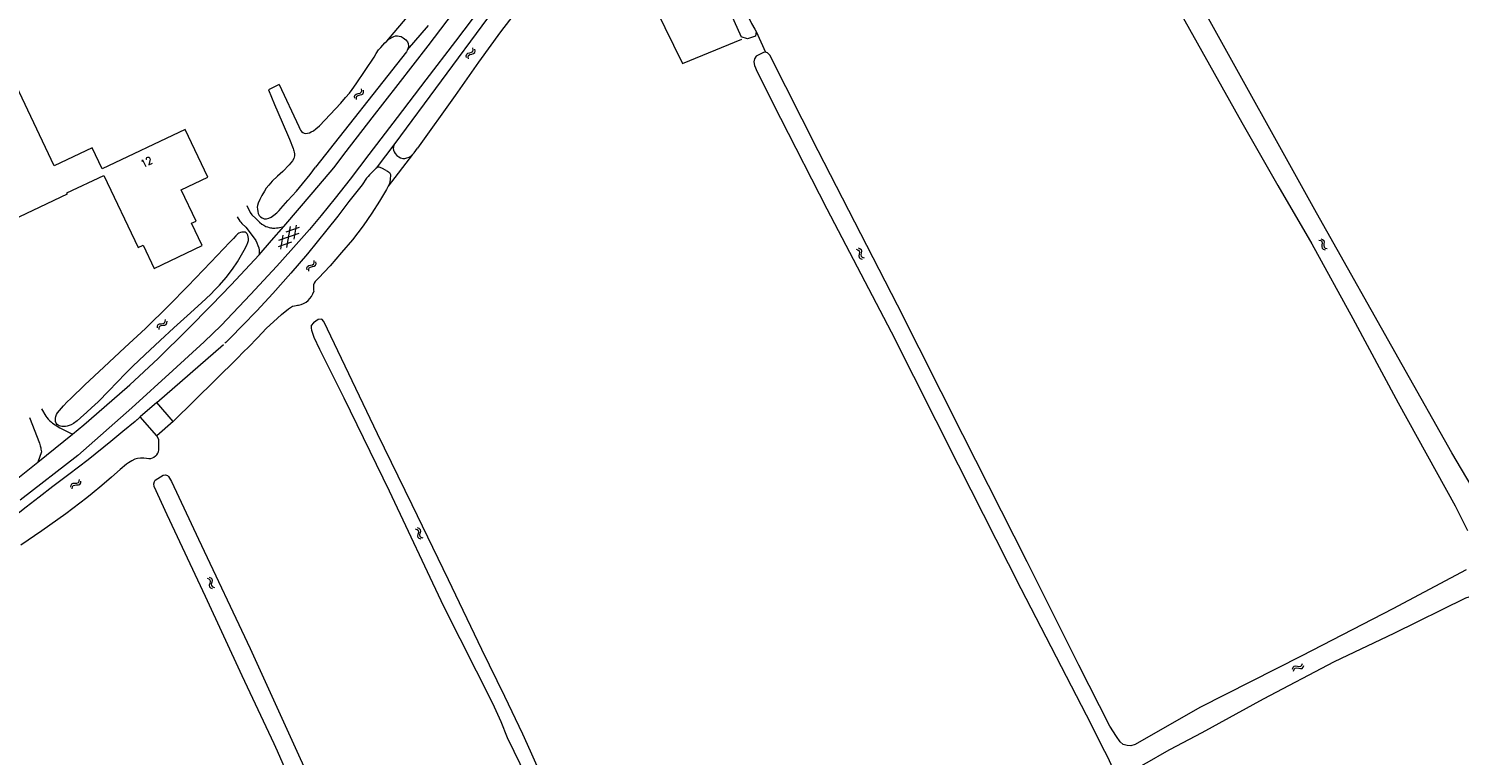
# Model space of a CAD drawing. Header units: metres. Extents: x 189705 to 199106, y 581686 to 588448.
# Tile 129 of 256: x 192613 to 192921, y 587999 to 588156. Entities that reach past the tile are written whole.
import ezdxf

# ---------------------------------------------------------------- set-up
doc = ezdxf.new("R2010")
doc.units = ezdxf.units.M
doc.layers.add('B-WA-OG-GBKN-G', color=7, linetype='Continuous', lineweight=18)
doc.styles.add('Style-STANDARD', font='STANDARD.shx')

msp = doc.modelspace()

# ---------------------------------------------------------------- linework, layer by layer
at = {"layer": 'B-WA-OG-GBKN-G'}
for p, q in [((192707.221, 588150.027), (192707.3, 588150.344)), ((192707.271, 588149.623), (192707.221, 588150.027)), ((192707.3, 588150.344), (192707.569, 588150.551)), ((192707.569, 588150.551), (192707.96, 588150.663)), ((192707.637, 588149.752), (192707.719, 588150.069)), ((192707.719, 588150.069), (192707.977, 588150.268)), ((192707.96, 588150.663), (192708.352, 588150.777)), ((192707.977, 588150.268), (192708.374, 588150.389)), ((192708.352, 588150.777), (192708.615, 588150.975)), ((192708.374, 588150.389), (192708.767, 588150.5)), ((192708.615, 588150.975), (192708.701, 588151.301)), ((192708.701, 588151.301), (192708.652, 588151.707)), ((192708.767, 588150.5), (192709.03, 588150.698)), ((192709.03, 588150.698), (192709.114, 588151.025)), ((192709.114, 588151.025), (192709.065, 588151.431)), ((192707.684, 588149.347), (192707.637, 588149.752)), ((192683.124, 588141.262), (192683.219, 588141.575)), ((192683.155, 588140.856), (192683.124, 588141.262)), ((192683.219, 588141.575), (192683.497, 588141.768)), ((192683.497, 588141.768), (192683.893, 588141.862)), ((192683.526, 588140.967), (192683.624, 588141.28)), ((192683.554, 588140.56), (192683.526, 588140.967)), ((192683.624, 588141.28), (192683.892, 588141.467)), ((192683.892, 588141.467), (192684.294, 588141.568)), ((192683.893, 588141.862), (192684.29, 588141.957)), ((192684.29, 588141.957), (192684.562, 588142.143)), ((192684.294, 588141.568), (192684.691, 588141.661)), ((192684.562, 588142.143), (192684.663, 588142.463)), ((192684.663, 588142.463), (192684.634, 588142.871)), ((192684.691, 588141.661), (192684.963, 588141.846)), ((192684.963, 588141.846), (192685.063, 588142.168)), ((192685.063, 588142.168), (192685.033, 588142.576)), ((192671.198, 588112.987), (192668.316, 588111.979)), ((192668.48, 588108.645), (192669.334, 588113.162)), ((192670.06, 588110.48), (192670.628, 588113.478)), ((192669.494, 588109.824), (192666.615, 588108.817)), ((192671.077, 588111.663), (192666.739, 588110.145)), ((192667.186, 588108.326), (192667.753, 588111.324)), ((192891.082, 588110.258), (192891.47, 588110.136)), ((192891.47, 588110.136), (192891.727, 588109.93)), ((192891.502, 588110.522), (192891.892, 588110.403)), ((192891.727, 588109.93), (192891.803, 588109.613)), ((192891.892, 588110.403), (192892.149, 588110.2)), ((192892.149, 588110.2), (192892.227, 588109.87)), ((192892.227, 588109.87), (192892.17, 588109.468)), ((192791.282, 588108.298), (192791.668, 588108.167)), ((192791.668, 588108.167), (192791.92, 588107.956)), ((192791.709, 588108.552), (192792.096, 588108.424)), ((192791.927, 588107.227), (192791.859, 588106.824)), ((192791.859, 588106.824), (192791.926, 588106.502)), ((192791.92, 588107.956), (192791.989, 588107.637)), ((192791.989, 588107.637), (192791.927, 588107.227)), ((192792.096, 588108.424), (192792.348, 588108.216)), ((192792.353, 588107.483), (192792.288, 588107.08)), ((192792.288, 588107.08), (192792.354, 588106.758)), ((192792.348, 588108.216), (192792.419, 588107.885)), ((192792.419, 588107.885), (192792.353, 588107.483)), ((192792.354, 588106.758), (192792.611, 588106.541)), ((192891.75, 588109.202), (192891.691, 588108.798)), ((192891.691, 588108.798), (192891.765, 588108.477)), ((192891.803, 588109.613), (192891.75, 588109.202)), ((192891.765, 588108.477), (192892.028, 588108.267)), ((192892.028, 588108.267), (192892.419, 588108.146)), ((192892.17, 588109.468), (192892.114, 588109.063)), ((192892.114, 588109.063), (192892.187, 588108.742)), ((192892.187, 588108.742), (192892.449, 588108.531)), ((192892.449, 588108.531), (192892.84, 588108.41)), ((192672.851, 588104.25), (192672.951, 588104.562)), ((192672.876, 588103.843), (192672.851, 588104.25)), ((192672.951, 588104.562), (192673.232, 588104.751)), ((192673.232, 588104.751), (192673.629, 588104.839)), ((192673.249, 588103.949), (192673.351, 588104.261)), ((192673.271, 588103.542), (192673.249, 588103.949)), ((192673.351, 588104.261), (192673.621, 588104.443)), ((192673.621, 588104.443), (192674.025, 588104.539)), ((192673.629, 588104.839), (192674.027, 588104.928)), ((192674.025, 588104.539), (192674.424, 588104.625)), ((192674.027, 588104.928), (192674.302, 588105.109)), ((192674.302, 588105.109), (192674.408, 588105.429)), ((192674.408, 588105.429), (192674.385, 588105.837)), ((192674.424, 588104.625), (192674.699, 588104.807)), ((192674.699, 588104.807), (192674.803, 588105.127)), ((192674.803, 588105.127), (192674.78, 588105.536)), ((192791.926, 588106.502), (192792.185, 588106.286)), ((192792.185, 588106.286), (192792.572, 588106.156)), ((192792.611, 588106.541), (192792.999, 588106.411)), ((192640.596, 588091.314), (192640.618, 588091.721)), ((192640.618, 588091.721), (192640.751, 588092.019)), ((192640.751, 588092.019), (192641.052, 588092.175)), ((192640.955, 588090.97), (192640.979, 588091.377)), ((192640.979, 588091.377), (192641.116, 588091.675)), ((192641.052, 588092.175), (192641.456, 588092.218)), ((192641.116, 588091.675), (192641.405, 588091.826)), ((192641.405, 588091.826), (192641.817, 588091.876)), ((192641.456, 588092.218), (192641.862, 588092.262)), ((192641.817, 588091.876), (192642.222, 588091.917)), ((192641.862, 588092.262), (192642.156, 588092.411)), ((192642.156, 588092.411), (192642.297, 588092.717)), ((192642.222, 588091.917), (192642.516, 588092.066)), ((192642.297, 588092.717), (192642.319, 588093.125)), ((192642.516, 588092.066), (192642.655, 588092.373)), ((192642.655, 588092.373), (192642.678, 588092.781)), ((192621.911, 588056.957), (192621.966, 588057.361)), ((192621.966, 588057.361), (192622.124, 588057.647)), ((192622.124, 588057.647), (192622.436, 588057.778)), ((192622.298, 588056.988), (192622.458, 588057.274)), ((192622.436, 588057.778), (192622.843, 588057.787)), ((192622.458, 588057.274), (192622.759, 588057.401)), ((192622.759, 588057.401), (192623.174, 588057.416)), ((192622.843, 588057.787), (192623.251, 588057.797)), ((192623.174, 588057.416), (192623.582, 588057.423)), ((192623.251, 588057.797), (192623.556, 588057.922)), ((192623.556, 588057.922), (192623.722, 588058.214)), ((192623.582, 588057.423), (192623.886, 588057.548)), ((192623.722, 588058.214), (192623.778, 588058.619)), ((192623.886, 588057.548), (192624.051, 588057.842)), ((192624.051, 588057.842), (192624.107, 588058.247)), ((192622.24, 588056.585), (192622.298, 588056.988)), ((192697.083, 588047.99), (192696.702, 588048.138)), ((192697.332, 588047.762), (192697.083, 588047.99)), ((192696.646, 588047.755), (192696.265, 588047.903)), ((192696.893, 588047.526), (192696.646, 588047.755)), ((192696.776, 588046.404), (192696.86, 588046.802)), ((192696.831, 588046.07), (192696.776, 588046.404)), ((192697.074, 588045.85), (192696.831, 588046.07)), ((192696.86, 588046.802), (192696.944, 588047.201)), ((192696.944, 588047.201), (192696.893, 588047.526)), ((192697.454, 588045.704), (192697.074, 588045.85)), ((192697.217, 588046.631), (192697.297, 588047.038)), ((192697.271, 588046.31), (192697.217, 588046.631)), ((192697.513, 588046.087), (192697.271, 588046.31)), ((192697.297, 588047.038), (192697.384, 588047.437)), ((192697.384, 588047.437), (192697.332, 588047.762)), ((192697.892, 588045.939), (192697.513, 588046.087)), ((192651.3, 588037.298), (192651.676, 588037.141)), ((192651.676, 588037.141), (192651.912, 588036.913)), ((192651.743, 588037.523), (192652.12, 588037.368)), ((192651.87, 588036.185), (192651.774, 588035.789)), ((192651.774, 588035.789), (192651.818, 588035.463)), ((192651.959, 588036.59), (192651.87, 588036.185)), ((192651.912, 588036.913), (192651.959, 588036.59)), ((192652.12, 588037.368), (192652.357, 588037.143)), ((192652.312, 588036.412), (192652.219, 588036.014)), ((192652.219, 588036.014), (192652.263, 588035.688)), ((192652.263, 588035.688), (192652.504, 588035.454)), ((192652.405, 588036.808), (192652.312, 588036.412)), ((192652.357, 588037.143), (192652.405, 588036.808)), ((192651.818, 588035.463), (192652.061, 588035.229)), ((192652.061, 588035.229), (192652.439, 588035.073)), ((192652.504, 588035.454), (192652.882, 588035.297)), ((192885.39, 588017.697), (192885.531, 588018.079)), ((192885.531, 588018.079), (192885.747, 588018.325)), ((192885.631, 588017.262), (192885.774, 588017.644)), ((192885.747, 588018.325), (192886.08, 588018.385)), ((192885.774, 588017.644), (192885.993, 588017.888)), ((192885.993, 588017.888), (192886.314, 588017.947)), ((192886.08, 588018.385), (192886.479, 588018.306)), ((192886.314, 588017.947), (192886.722, 588017.872)), ((192886.479, 588018.306), (192886.88, 588018.227)), ((192886.722, 588017.872), (192887.122, 588017.791)), ((192886.88, 588018.227), (192887.205, 588018.283)), ((192887.122, 588017.791), (192887.446, 588017.847)), ((192887.205, 588018.283), (192887.43, 588018.533)), ((192887.43, 588018.533), (192887.572, 588018.916)), ((192887.446, 588017.847), (192887.67, 588018.098)), ((192887.67, 588018.098), (192887.813, 588018.482))]:
    msp.add_line(p, q, dxfattribs=at)
at = {"layer": 'B-WA-OG-GBKN-G', "flags": 128}
for points in [[(192928.58, 588050.161), (192925.088, 588055.335), (192919.741, 588064.356), (192909.022, 588083.363), (192890.593, 588116.114), (192866.229, 588159.981), (192847.864, 588193.518), (192825.93, 588233.083), (192809.723, 588262.084), (192809.06, 588262.673)], [(192806.269, 588260.424), (192806.473, 588259.376), (192806.881, 588258.214), (192808.018, 588256.43), (192813.472, 588246.959), (192827.64, 588221.673), (192844.032, 588190.666), (192858.834, 588163.544), (192874.483, 588135.649), (192882.25, 588122.016), (192889.527, 588109.469), (192898.389, 588093.334), (192908.187, 588075.155), (192920.459, 588052.948), (192923.16, 588047.574)], [(192667.876, 588113.157), (192674.22, 588120.622), (192678.612, 588125.869), (192681.312, 588129.352), (192686.917, 588136.646), (192692.495, 588143.814), (192698.974, 588152.193), (192704.426, 588159.361), (192710.65, 588167.717), (192714.895, 588173.499), (192718.985, 588179.079), (192722.842, 588184.076), (192738.216, 588203.939)], [(192736.69, 588183.471), (192753.822, 588148.355), (192766.654, 588153.629)], [(192758.937, 588178.117), (192762.804, 588169.824), (192767.295, 588160.103), (192768.742, 588157.015), (192769.418, 588155.79), (192769.709, 588155.256)], [(192722.419, 588172.561), (192722.18, 588172.291), (192721.794, 588171.736), (192691.825, 588131.089)], [(192714.113, 588165.425), (192704.88, 588153.208), (192698.478, 588144.803), (192692.281, 588136.726), (192686.187, 588128.699), (192682.149, 588123.373), (192678.962, 588119.31), (192675.904, 588115.525), (192673.387, 588112.549), (192669.407, 588108.035), (192666.378, 588104.606), (192660.682, 588098.533), (192654.37, 588091.829), (192650.653, 588088.304), (192643.914, 588082.113), (192635.074, 588074.085), (192623.418, 588063.744), (192611.031, 588054.12)], [(192761.793, 588164.624), (192763.563, 588160.669), (192764.935, 588157.608), (192766.459, 588154.081)], [(192690.046, 588153.166), (192695.249, 588159.315)], [(192717.719, 588159.269), (192714.583, 588155.206), (192709.848, 588148.641), (192704.778, 588141.444), (192696.671, 588130.08)], [(192694.563, 588151.336), (192699.038, 588156.588)], [(192666.862, 588143.792), (192671.114, 588134.727), (192671.339, 588134.242), (192671.483, 588133.966), (192671.69, 588133.68), (192671.968, 588133.474), (192672.217, 588133.332), (192672.525, 588133.266), (192672.983, 588133.288), (192673.391, 588133.411), (192673.783, 588133.586), (192674.233, 588133.836), (192674.796, 588134.237), (192675.565, 588134.917), (192680.157, 588139.806), (192681.184, 588140.991), (192682.057, 588141.974), (192682.623, 588142.732), (192683.448, 588143.995), (192687.362, 588149.754), (192687.8, 588150.513), (192688.315, 588151.27), (192688.777, 588151.8), (192689.234, 588152.328), (192689.676, 588152.783), (192690.046, 588153.166)], [(192690.046, 588153.166), (192690.522, 588153.589), (192691.62, 588154.214), (192691.977, 588154.338), (192692.358, 588154.335), (192692.739, 588154.281), (192693.15, 588154.159), (192693.6, 588153.917), (192694.185, 588153.488), (192694.533, 588153.045), (192694.708, 588152.662), (192694.729, 588152.129), (192694.674, 588151.748), (192694.563, 588151.336)], [(192769.709, 588155.256), (192769.603, 588154.283), (192767.889, 588153.68), (192766.459, 588154.081)], [(192769.709, 588155.256), (192771.732, 588150.816)], [(192584.036, 588140.919), (192598.902, 588109.662), (192621.19, 588120.261), (192621.098, 588120.455), (192629.022, 588124.224), (192636.424, 588108.66), (192637.518, 588109.181), (192639.907, 588104.157), (192650.272, 588109.086), (192647.983, 588113.899), (192648.965, 588114.367), (192645.751, 588121.125), (192651.482, 588123.851), (192646.585, 588134.148), (192628.676, 588125.63), (192626.522, 588130.16), (192618.37, 588126.283), (192606.36, 588151.536), (192584.036, 588140.919)], [(192694.563, 588151.336), (192694.311, 588150.887), (192674.724, 588125.979)], [(192771.732, 588150.816), (192771.331, 588150.759), (192769.702, 588149.966), (192769.334, 588149.385), (192769.203, 588148.681), (192769.358, 588147.896), (192769.914, 588146.553), (192774.958, 588136.583), (192784.997, 588117.02), (192798.813, 588090.441), (192813.316, 588061.743), (192826.83, 588035.055), (192840.859, 588007.83), (192844.846, 588000)], [(192922.855, 588039.111), (192907.032, 588030.698), (192887.411, 588020.569), (192865.376, 588009.418), (192851.436, 588001.381), (192850.527, 588001.128), (192849.733, 588001.169), (192848.891, 588001.448), (192848.203, 588002.021), (192847.402, 588003.11), (192845.987, 588005.402), (192839.284, 588018.531), (192828.19, 588040.82), (192814.268, 588068.25), (192800.221, 588096.206), (192783.115, 588129.543), (192772.689, 588150.176), (192772.183, 588150.689), (192771.732, 588150.816)], [(192666.862, 588143.792), (192664.57, 588142.702)], [(192664.57, 588142.702), (192665.844, 588139.525), (192667.513, 588135.674)], [(192667.513, 588135.674), (192669.108, 588132), (192669.904, 588129.986), (192669.978, 588129.731), (192670.026, 588129.477), (192670.099, 588129.205), (192670.166, 588128.845), (192670.17, 588128.434), (192669.987, 588127.851), (192669.703, 588127.32), (192668.984, 588126.513), (192667.675, 588125.076), (192666.522, 588124.044), (192665.368, 588122.936), (192664.649, 588122.079), (192664.059, 588121.449), (192663.672, 588120.817), (192663.13, 588119.907), (192662.702, 588119.028), (192662.328, 588118.237), (192662.171, 588117.73), (192662.117, 588117.349), (192662.164, 588116.891), (192662.236, 588116.433), (192662.334, 588115.975), (192662.559, 588115.592), (192662.822, 588115.264), (192663.164, 588115.028), (192663.595, 588114.871), (192664.129, 588114.867), (192664.614, 588114.963), (192665.098, 588115.214), (192665.711, 588115.615), (192666.351, 588116.143), (192666.851, 588116.636), (192667.249, 588117.101), (192668.738, 588118.765), (192670.612, 588120.832), (192671.871, 588122.371), (192673.541, 588124.414), (192674.724, 588125.979)], [(192691.825, 588131.089), (192687.762, 588125.737)], [(192695.614, 588128.713), (192690.372, 588121.877)], [(192691.825, 588131.089), (192691.618, 588130.684), (192691.488, 588130.355), (192691.46, 588129.999), (192691.507, 588129.643), (192691.657, 588129.261), (192691.882, 588128.903), (192692.235, 588128.519), (192692.664, 588128.184), (192693.044, 588128.003), (192693.526, 588127.872), (192693.932, 588127.843), (192694.416, 588127.966), (192694.875, 588128.139), (192695.259, 588128.39), (192695.614, 588128.713)], [(192695.614, 588128.713), (192695.951, 588129.07), (192696.671, 588130.08)], [(192687.762, 588125.737), (192687.532, 588125.536), (192687.178, 588125.217), (192686.738, 588124.778), (192686.365, 588124.338), (192686.059, 588123.992), (192685.684, 588123.596), (192684.732, 588122.207), (192681.904, 588118.572), (192679.487, 588115.417), (192677.173, 588112.439), (192672.985, 588107.318), (192669.364, 588103.081), (192665.513, 588098.693), (192662.074, 588095.014), (192658.945, 588091.789), (192656.381, 588089.194), (192655.355, 588088.187), (192655.128, 588087.987)], [(192689.944, 588125.286), (192689.033, 588125.752), (192688.803, 588125.846), (192688.604, 588125.916), (192688.4, 588125.96), (192688.196, 588125.962), (192687.989, 588125.885), (192687.762, 588125.737)], [(192689.944, 588125.286), (192690.248, 588125.106), (192690.627, 588124.823), (192690.852, 588124.414), (192690.816, 588123.246), (192690.657, 588122.485), (192690.372, 588121.877)], [(192690.372, 588121.877), (192689.984, 588121.144), (192688.514, 588118.667), (192686.864, 588116.064), (192684.959, 588113.311), (192682.696, 588110.332), (192680.334, 588107.558), (192677.843, 588104.734), (192675.329, 588102.063), (192674.636, 588101.306)], [(192659.908, 588117.699), (192660.632, 588116.193), (192660.959, 588115.708), (192661.06, 588115.631), (192661.766, 588114.989), (192662.118, 588114.605), (192662.597, 588114.118), (192663.152, 588113.681), (192663.539, 588113.467), (192664.013, 588113.216), (192664.342, 588113.111), (192664.672, 588112.982), (192664.974, 588112.905), (192665.204, 588112.875), (192665.432, 588112.831), (192665.713, 588112.817), (192665.95, 588112.831), (192666.247, 588112.891), (192666.654, 588112.913), (192667.876, 588113.157)], [(192657.828, 588115.278), (192658.354, 588114.359), (192658.556, 588114.154), (192658.782, 588113.847), (192659.664, 588113.051), (192660.142, 588112.412), (192661.8, 588110.135), (192662.024, 588109.676), (192662.248, 588109.115), (192662.447, 588108.58), (192662.544, 588108.096), (192662.561, 588107.105)], [(192662.561, 588107.105), (192665.231, 588110.131), (192667.876, 588113.157)], [(192633.74, 588081.44), (192635.305, 588083.078), (192637.894, 588085.495), (192641.2, 588088.591), (192644.121, 588091.309), (192646.991, 588093.876), (192650.092, 588096.746), (192652.116, 588098.583), (192653.014, 588099.515), (192653.988, 588100.497), (192655.452, 588102.212), (192656.814, 588103.954), (192657.871, 588105.571), (192658.748, 588107.037), (192659.316, 588108.099), (192659.885, 588109.161), (192660.114, 588109.717), (192660.224, 588110.175), (192660.253, 588110.581), (192660.205, 588110.963), (192660.085, 588111.343), (192659.931, 588111.6), (192659.757, 588111.792), (192659.528, 588111.934), (192659.325, 588111.987), (192659.071, 588111.989), (192658.787, 588111.951), (192658.485, 588111.867), (192658.179, 588111.743), (192657.949, 588111.592), (192657.501, 588111.189), (192656.974, 588110.585), (192656.204, 588109.778), (192652.151, 588105.52), (192647.174, 588100.329), (192643.045, 588096.122), (192638.02, 588091.211), (192633.586, 588087.083), (192629.075, 588082.853), (192624.95, 588079.053), (192621.924, 588076.081)], [(192607.621, 588056.59), (192614.839, 588062.32), (192622.264, 588068.404), (192624.722, 588070.39), (192625.797, 588071.295), (192634.66, 588079.018), (192640.759, 588084.682), (192647.067, 588090.953), (192652.247, 588096.193), (192656.48, 588100.602), (192662.561, 588107.105)], [(192674.636, 588101.306), (192674.424, 588100.969), (192674.289, 588100.6), (192674.245, 588100.217), (192674.243, 588099.938), (192674.24, 588099.684), (192674.264, 588099.48), (192674.319, 588099.19)], [(192657.816, 588084.734), (192659.201, 588086.12), (192660.226, 588087.127), (192662.201, 588089.168), (192664.101, 588091.235), (192665.613, 588092.645), (192667.38, 588094.204), (192668.89, 588095.411)], [(192668.89, 588095.411), (192669.76, 588095.962), (192670.167, 588096.086), (192670.498, 588096.159), (192670.829, 588096.207), (192671.01, 588096.18)], [(192721.057, 588000), (192719.44, 588003.653), (192715.547, 588011.785), (192710.562, 588021.907), (192703.38, 588036.923), (192695.543, 588053.124), (192688.051, 588068.437), (192680.306, 588084.738), (192676.49, 588092.658), (192676.04, 588093.167), (192675.244, 588093.147), (192674.235, 588092.414), (192673.77, 588091.851), (192673.748, 588091.217), (192673.811, 588090.787), (192674.303, 588089.314), (192675.576, 588086.733), (192680.832, 588076.193), (192690.547, 588056.185), (192702.287, 588031.291), (192712.896, 588010.352), (192714.667, 588006.409), (192716.018, 588002.921), (192717.443, 588000)], [(192640.447, 588075.182), (192654.868, 588087.759)], [(192643.996, 588071.143), (192657.816, 588084.734)], [(192633.74, 588081.44), (192630.099, 588077.762), (192627.79, 588075.343), (192626.406, 588074.085), (192625.406, 588073.128), (192624.048, 588071.895), (192623.263, 588071.239), (192622.528, 588070.699), (192621.976, 588070.414), (192621.548, 588070.223), (192621.124, 588070.106), (192620.779, 588070.043), (192620.393, 588070), (192619.965, 588070.025), (192619.686, 588070.078), (192619.432, 588070.182), (192619.205, 588070.311), (192618.978, 588070.491), (192618.751, 588070.747), (192618.653, 588071.104), (192618.605, 588071.485), (192618.608, 588071.816), (192618.688, 588072.202), (192618.818, 588072.602), (192619.05, 588072.981), (192619.462, 588073.511), (192620.36, 588074.519), (192621.104, 588075.326), (192621.924, 588076.081)], [(192615.6, 588073.824), (192616.527, 588072.241), (192616.779, 588071.959), (192617.067, 588071.641), (192617.276, 588071.392), (192617.408, 588071.267), (192617.736, 588070.934), (192617.963, 588070.78), (192618.519, 588070.368), (192619.581, 588069.749), (192620.264, 588069.362), (192622.264, 588068.404)], [(192640.447, 588075.182), (192636.904, 588072.082)], [(192643.996, 588071.143), (192640.447, 588075.182)], [(192635.785, 588071.105), (192633.174, 588068.968), (192630.562, 588066.806), (192625.672, 588062.834), (192621.476, 588059.67), (192618.022, 588057.083), (192615.129, 588054.796), (192612.314, 588052.635), (192609.575, 588050.449), (192607.656, 588048.966)], [(192612.991, 588071.967), (192615.154, 588066.408), (192615.328, 588065.873), (192615.425, 588065.415), (192615.488, 588065.154), (192615.544, 588064.888), (192615.622, 588064.6), (192614.839, 588062.32)], [(192635.785, 588071.105), (192636.904, 588072.082)], [(192636.495, 588071.725), (192635.785, 588071.105)], [(192640.473, 588067.994), (192636.904, 588072.082)], [(192643.996, 588071.143), (192640.473, 588067.994)], [(192640.931, 588066.562), (192640.891, 588067.249), (192640.473, 588067.994)], [(192640.476, 588063.949), (192640.657, 588064.252), (192640.838, 588064.581), (192640.927, 588065.003), (192640.922, 588065.495), (192640.901, 588065.953), (192640.931, 588066.562)], [(192640.476, 588063.949), (192640.194, 588063.621), (192639.836, 588063.37), (192639.453, 588063.17), (192639.096, 588063.072), (192638.726, 588063.051), (192638.258, 588063.104), (192637.674, 588063.186), (192636.937, 588063.192), (192636.326, 588063.121), (192635.765, 588062.949), (192635.051, 588062.624), (192634.335, 588062.224), (192633.901, 588061.923), (192632.543, 588060.766), (192630.699, 588059.131), (192628.598, 588057.269), (192626.524, 588055.559), (192625.397, 588054.604), (192623.888, 588053.473), (192620.818, 588051.214), (192615.651, 588047.524), (192611.15, 588044.438)], [(192666.474, 588000), (192665.806, 588001.527), (192658.861, 588016.242), (192650.972, 588033.356), (192642.727, 588050.966), (192639.894, 588057.069), (192639.831, 588057.667), (192639.944, 588058.197), (192640.127, 588058.451), (192641.869, 588059.542), (192642.362, 588059.598), (192642.778, 588059.435), (192642.968, 588059.266), (192643.615, 588058.131), (192649.433, 588045.709), (192660.596, 588022.119), (192670.665, 588000)], [(192858.285, 588000), (192858.905, 588000.358), (192865.928, 588004.029), (192879.157, 588011.273), (192894.456, 588019.293), (192907.307, 588025.449), (192922.769, 588033.068), (192925.634, 588033.917)], [(192667.956, 587871.192), (192674.838, 587874.879), (192688.022, 587881.943), (192699.768, 587888.304), (192711.944, 587894.396), (192712.487, 587894.882), (192712.818, 587895.438), (192712.882, 587896.214), (192712.749, 587896.947), (192712.067, 587898.462), (192709.063, 587904.716), (192703.443, 587916.729), (192697.886, 587929.999), (192692.443, 587942.077), (192683.348, 587962.201), (192674.246, 587982.232), (192666.474, 588000)], [(192670.665, 588000), (192672.54, 587995.88), (192684.984, 587969.59), (192696.926, 587943.519), (192706.495, 587921.131), (192707.152, 587920.528)], [(192717.443, 588000), (192718.734, 587997.352), (192724.011, 587986.748), (192731.946, 587969.8), (192737.425, 587957.745), (192744.855, 587941.665), (192745.616, 587939.881), (192745.86, 587938.813), (192745.718, 587937.96), (192745.236, 587937.252), (192744.298, 587936.408), (192741.957, 587935.134), (192729.26, 587929.627)], [(192819.94, 587975.657), (192797.903, 587962.542), (192786.943, 587956.934), (192775.36, 587951.154), (192763.061, 587945.395), (192756.555, 587942.163), (192753.213, 587940.665), (192752.515, 587940.503), (192751.698, 587940.56), (192750.881, 587941.104), (192750.254, 587941.865), (192748.474, 587944.636), (192743.415, 587954.507), (192737.886, 587965.935), (192727.685, 587985.838), (192722.205, 587997.407), (192721.057, 588000)], [(192844.846, 588000), (192845.535, 587998.646), (192846.509, 587996.53), (192846.893, 587995.18), (192846.966, 587994.075), (192846.843, 587992.929), (192846.409, 587992.062), (192845.582, 587991.236), (192844.427, 587990.402), (192841.374, 587988.48), (192824.036, 587978.309)], [(192919.907, 587860.913), (192917.381, 587865.964), (192913.149, 587874.811), (192910.828, 587879.164), (192907.311, 587885.715), (192901.662, 587896.839), (192894.042, 587911.954), (192887.941, 587923.241), (192880.493, 587938.292), (192871.675, 587954.967), (192863.47, 587970.747), (192859.57, 587978.514), (192856.762, 587984.295), (192853.819, 587990.688), (192852.348, 587994.658), (192852.234, 587995.697), (192852.464, 587996.376), (192853.135, 587997.022), (192854.018, 587997.538), (192858.285, 588000)]]:
    msp.add_lwpolyline(points, dxfattribs=at)
at = {"layer": 'B-WA-OG-GBKN-G'}
msp.add_arc((192670.301, 588100.283), 4.164, 279.80472, 344.77712, dxfattribs=at)

# ---------------------------------------------------------------- texts
at = {"layer": 'B-WA-OG-GBKN-G', "style": 'Style-STANDARD'}
msp.add_text('12', height=1.6, rotation=26.36006, dxfattribs=at).set_placement((192637.483, 588125.85))

doc.saveas('drawing.dxf')
